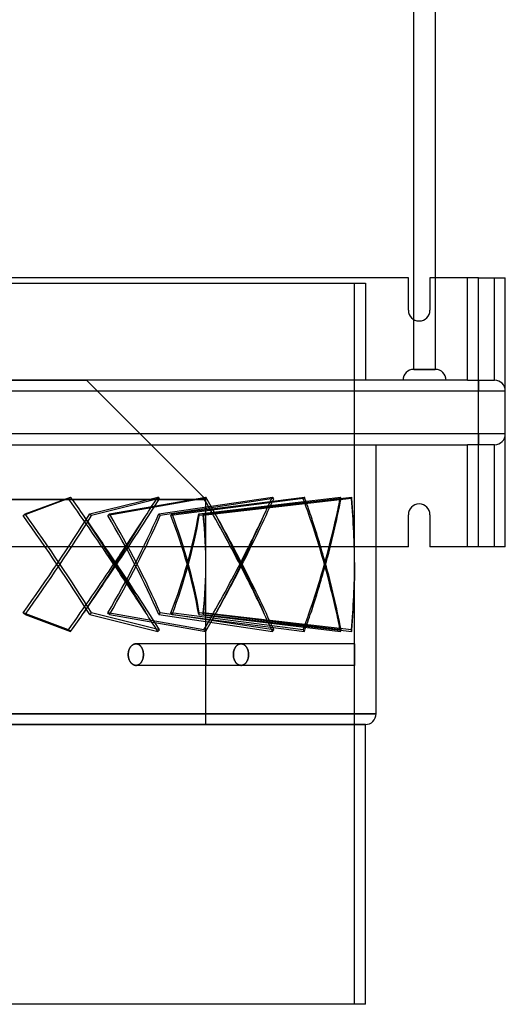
# Model space of a CAD drawing. Header units: millimetres. Extents: x -100 to 100, y -104 to 262.
# Tile 4 of 5: x 10 to 100, y -104 to 79. Entities that reach past the tile are written whole.
import ezdxf

# ---------------------------------------------------------------- set-up
doc = ezdxf.new("R2010")
doc.units = ezdxf.units.MM
doc.layers.add('MAIN-1', color=7, linetype='Continuous')
doc.layers.add('MAIN-2', color=7, linetype='Continuous')

msp = doc.modelspace()

# ---------------------------------------------------------------- linework, layer by layer
at = {"layer": 'MAIN-1'}
for p, q in [((83, 23.27), (83, 199.5)), ((87, 199.5), (87, 31)), ((82, 31), (-82, 31)), ((82, 25), (82, 31)), ((95, 31), (86, 31)), ((86, 31), (86, 25)), ((95, 31), (100, 31)), ((95, -19), (95, 31)), ((100, -19), (100, 31)), ((82, -19), (82, -13)), ((86, -13), (86, -19)), ((82, -19), (-82, -19)), ((76, -50), (76, -19)), ((95, -19), (86, -19)), ((100, -19), (95, -19)), ((76, -50), (0, -50)), ((74, -52), (0, -52)), ((74, -104), (74, -52)), ((74, -104), (-74, -104))]:
    msp.add_line(p, q, dxfattribs=at)
for centre, start, end in [((84, 25), 180, 0), ((84, -13), 0, 180), ((74, -50), 270, 0)]:
    msp.add_arc(centre, 2, start, end, dxfattribs=at)
at = {"layer": 'MAIN-2'}
for p, q in [((-74, 30), (74, 30)), ((72, -22.2), (72, 30)), ((74, 30), (74, 12)), ((82, 31), (82, 31)), ((86, 31), (86, 31)), ((87, 31), (87, 14)), ((93, 12), (93, 31)), ((98, 31), (98, 31)), ((98, 12), (98, 31)), ((100, 31), (100, 31)), ((82, 25), (82, 25)), ((86, 25), (86, 25)), ((83, 14), (83, 23.27)), ((83, 14), (85, 14)), ((85, 14), (83, 14)), ((85, 14), (87, 14)), ((87, 14), (85, 14)), ((93, 12), (-93, 12)), ((0, 12), (22.2, 12)), ((44.4, -10.2), (22.2, 12)), ((93, 12), (98, 12)), ((95, 12), (95, 10)), ((98, 12), (98, 12)), ((98, 12), (98, 12)), ((-95, 10), (95, 10)), ((95, 2), (95, 10)), ((95, 10), (100, 10)), ((100, 10), (100, 10)), ((95, 2), (-95, 2)), ((95, 2), (95, 0)), ((100, 2), (95, 2)), ((100, 2), (100, 2)), ((76, -19), (76, 0)), ((98, 0), (98, 0)), ((-93, 0), (93, 0)), ((98, 0), (93, 0)), ((93, -19), (93, 0)), ((98, 0), (98, 0)), ((98, -19), (98, 0)), ((0, -10.2), (44.4, -10.2)), ((44.4, -10.2), (0, -10.2)), ((18.87, -10.02), (10.43, -13.15)), ((10.82, -12.85), (19.26, -9.72)), ((22.8, -12.85), (35.44, -9.72)), ((35.79, -10.02), (23.14, -13.15)), ((44.02, -10.02), (26.15, -13.15)), ((26.48, -12.85), (44.34, -9.72)), ((35.64, -12.85), (56.73, -9.72)), ((56.97, -10.02), (35.88, -13.15)), ((62.47, -10.02), (37.89, -13.15)), ((38.1, -12.85), (62.67, -9.72)), ((43.06, -12.85), (69.38, -9.72)), ((69.48, -10.02), (43.16, -13.15)), ((71.42, -10.02), (43.86, -13.15)), ((43.92, -12.85), (71.47, -9.72)), ((44.4, -21.77), (44.4, -10.2)), ((22.6, -14.58), (21.75, -13.28)), ((23.46, -15.88), (22.6, -14.58)), ((31.54, -15.88), (32.35, -14.58)), ((32.35, -14.58), (33.16, -13.28)), ((47.04, -14.58), (46.36, -13.28)), ((47.72, -15.88), (47.04, -14.58)), ((53.91, -15.88), (54.51, -14.58)), ((54.51, -14.58), (55.09, -13.28)), ((64.32, -14.58), (63.91, -13.28)), ((64.72, -15.88), (64.32, -14.58)), ((68.07, -15.88), (68.36, -14.58)), ((68.36, -14.58), (68.64, -13.28)), ((71.81, -14.58), (71.73, -13.28)), ((71.87, -15.88), (71.81, -14.58)), ((82, -13), (82, -13)), ((86, -13), (86, -13)), ((24.31, -17.18), (23.46, -15.88)), ((30.73, -17.18), (31.54, -15.88)), ((48.4, -17.18), (47.72, -15.88)), ((53.31, -17.18), (53.91, -15.88)), ((65.11, -17.18), (64.72, -15.88)), ((67.77, -17.18), (68.07, -15.88)), ((71.92, -17.18), (71.87, -15.88)), ((25.15, -18.48), (24.31, -17.18)), ((29.92, -18.48), (30.73, -17.18)), ((49.06, -18.48), (48.4, -17.18)), ((52.7, -18.48), (53.31, -17.18)), ((65.49, -18.48), (65.11, -17.18)), ((67.46, -18.48), (67.77, -17.18)), ((71.95, -18.48), (71.92, -17.18)), ((25.98, -19.75), (25.15, -18.48)), ((26.78, -20.99), (25.98, -19.75)), ((28.32, -20.99), (29.11, -19.75)), ((29.11, -19.75), (29.92, -18.48)), ((49.7, -19.75), (49.06, -18.48)), ((50.32, -20.99), (49.7, -19.75)), ((51.5, -20.99), (52.1, -19.75)), ((52.1, -19.75), (52.7, -18.48)), ((65.85, -19.75), (65.49, -18.48)), ((66.19, -20.99), (65.85, -19.75)), ((66.84, -20.99), (67.15, -19.75)), ((67.15, -19.75), (67.46, -18.48)), ((71.98, -19.75), (71.95, -18.48)), ((72, -20.99), (71.98, -19.75)), ((82, -19), (82, -19)), ((86, -19), (86, -19)), ((98, -19), (98, -19)), ((100, -19), (100, -19)), ((27.55, -22.2), (26.78, -20.99)), ((27.46, -21.91), (27.48, -21.96)), ((27.48, -21.96), (27.49, -22.01)), ((27.55, -22.2), (28.32, -20.99)), ((27.63, -21.96), (27.61, -22.01)), ((27.65, -21.91), (27.63, -21.96)), ((50.91, -22.2), (50.32, -20.99)), ((50.84, -21.91), (50.85, -21.96)), ((50.85, -21.96), (50.86, -22.01)), ((50.91, -22.2), (51.5, -20.99)), ((50.97, -21.96), (50.96, -22.01)), ((50.98, -21.91), (50.97, -21.96)), ((66.52, -22.2), (66.19, -20.99)), ((66.48, -21.91), (66.49, -21.96)), ((66.49, -21.96), (66.49, -22.01)), ((66.52, -22.2), (66.84, -20.99)), ((66.55, -21.96), (66.54, -22.01)), ((66.56, -21.91), (66.55, -21.96)), ((72, -22.2), (72, -20.99)), ((72, -21.91), (72, -21.96)), ((72, -21.96), (72, -22.01)), ((26.78, -23.41), (25.98, -24.65)), ((27.55, -22.2), (26.78, -23.41)), ((27.46, -22.49), (27.48, -22.44)), ((27.48, -22.44), (27.49, -22.39)), ((27.49, -22.01), (27.51, -22.05)), ((27.49, -22.39), (27.51, -22.35)), ((27.51, -22.05), (27.52, -22.1)), ((27.51, -22.35), (27.52, -22.3)), ((27.52, -22.1), (27.54, -22.15)), ((27.52, -22.3), (27.54, -22.25)), ((27.54, -22.15), (27.55, -22.2)), ((27.54, -22.25), (27.55, -22.2)), ((27.57, -22.15), (27.55, -22.2)), ((27.55, -22.2), (28.32, -23.41)), ((27.57, -22.25), (27.55, -22.2)), ((27.58, -22.1), (27.57, -22.15)), ((27.58, -22.3), (27.57, -22.25)), ((27.6, -22.05), (27.58, -22.1)), ((27.6, -22.35), (27.58, -22.3)), ((27.61, -22.01), (27.6, -22.05)), ((27.61, -22.39), (27.6, -22.35)), ((27.63, -22.44), (27.61, -22.39)), ((27.65, -22.49), (27.63, -22.44)), ((28.32, -23.41), (29.11, -24.65)), ((44.4, -37), (44.4, -22.63)), ((50.32, -23.41), (49.7, -24.65)), ((50.91, -22.2), (50.32, -23.41)), ((50.84, -22.49), (50.85, -22.44)), ((50.85, -22.44), (50.86, -22.39)), ((50.86, -22.01), (50.88, -22.05)), ((50.86, -22.39), (50.88, -22.35)), ((50.88, -22.05), (50.89, -22.1)), ((50.88, -22.35), (50.89, -22.3)), ((50.89, -22.1), (50.9, -22.15)), ((50.89, -22.3), (50.9, -22.25)), ((50.9, -22.15), (50.91, -22.2)), ((50.9, -22.25), (50.91, -22.2)), ((50.92, -22.15), (50.91, -22.2)), ((50.91, -22.2), (51.5, -23.41)), ((50.92, -22.25), (50.91, -22.2)), ((50.94, -22.1), (50.92, -22.15)), ((50.94, -22.3), (50.92, -22.25)), ((50.95, -22.05), (50.94, -22.1)), ((50.95, -22.35), (50.94, -22.3)), ((50.96, -22.01), (50.95, -22.05)), ((50.96, -22.39), (50.95, -22.35)), ((50.97, -22.44), (50.96, -22.39)), ((50.98, -22.49), (50.97, -22.44)), ((51.5, -23.41), (52.1, -24.65)), ((66.19, -23.41), (65.85, -24.65)), ((66.52, -22.2), (66.19, -23.41)), ((66.48, -22.49), (66.49, -22.44)), ((66.49, -22.01), (66.5, -22.05)), ((66.49, -22.39), (66.5, -22.35)), ((66.49, -22.44), (66.49, -22.39)), ((66.5, -22.05), (66.51, -22.1)), ((66.5, -22.35), (66.51, -22.3)), ((66.51, -22.1), (66.51, -22.15)), ((66.51, -22.15), (66.52, -22.2)), ((66.51, -22.25), (66.52, -22.2)), ((66.51, -22.3), (66.51, -22.25)), ((66.53, -22.15), (66.52, -22.2)), ((66.52, -22.2), (66.84, -23.41)), ((66.53, -22.25), (66.52, -22.2)), ((66.54, -22.05), (66.53, -22.1)), ((66.53, -22.1), (66.53, -22.15)), ((66.53, -22.3), (66.53, -22.25)), ((66.54, -22.35), (66.53, -22.3)), ((66.54, -22.01), (66.54, -22.05)), ((66.54, -22.39), (66.54, -22.35)), ((66.55, -22.44), (66.54, -22.39)), ((66.56, -22.49), (66.55, -22.44)), ((66.84, -23.41), (67.15, -24.65)), ((72, -23.41), (71.98, -24.65)), ((72, -22.01), (72, -22.05)), ((72, -22.05), (72, -22.1)), ((72, -22.1), (72, -22.15)), ((72, -22.15), (72, -22.2)), ((72, -22.25), (72, -22.2)), ((72, -37), (72, -22.2)), ((72, -22.2), (72, -23.41)), ((72, -22.3), (72, -22.25)), ((72, -22.35), (72, -22.3)), ((72, -22.39), (72, -22.35)), ((72, -22.44), (72, -22.39)), ((72, -22.49), (72, -22.44)), ((25.98, -24.65), (25.15, -25.92)), ((29.11, -24.65), (29.92, -25.92)), ((49.7, -24.65), (49.06, -25.92)), ((52.1, -24.65), (52.7, -25.92)), ((65.85, -24.65), (65.49, -25.92)), ((67.15, -24.65), (67.46, -25.92)), ((71.98, -24.65), (71.95, -25.92)), ((24.31, -27.22), (23.46, -28.52)), ((25.15, -25.92), (24.31, -27.22)), ((29.92, -25.92), (30.73, -27.22)), ((30.73, -27.22), (31.54, -28.52)), ((48.4, -27.22), (47.72, -28.52)), ((49.06, -25.92), (48.4, -27.22)), ((52.7, -25.92), (53.31, -27.22)), ((53.31, -27.22), (53.91, -28.52)), ((65.11, -27.22), (64.72, -28.52)), ((65.49, -25.92), (65.11, -27.22)), ((67.46, -25.92), (67.77, -27.22)), ((67.77, -27.22), (68.07, -28.52)), ((71.92, -27.22), (71.87, -28.52)), ((71.95, -25.92), (71.92, -27.22)), ((23.46, -28.52), (22.6, -29.82)), ((31.54, -28.52), (32.35, -29.82)), ((47.72, -28.52), (47.04, -29.82)), ((53.91, -28.52), (54.51, -29.82)), ((64.72, -28.52), (64.32, -29.82)), ((68.07, -28.52), (68.36, -29.82)), ((71.87, -28.52), (71.81, -29.82)), ((22.6, -29.82), (21.75, -31.12)), ((32.35, -29.82), (33.16, -31.12)), ((47.04, -29.82), (46.36, -31.12)), ((54.51, -29.82), (55.09, -31.12)), ((64.32, -29.82), (63.91, -31.12)), ((68.36, -29.82), (68.64, -31.12)), ((71.81, -29.82), (71.73, -31.12)), ((18.87, -34.38), (10.43, -31.25)), ((10.82, -31.55), (19.26, -34.68)), ((22.8, -31.55), (35.44, -34.68)), ((35.79, -34.38), (23.14, -31.25)), ((44.02, -34.38), (26.15, -31.25)), ((26.48, -31.55), (44.34, -34.68)), ((35.64, -31.55), (56.73, -34.68)), ((56.97, -34.38), (35.88, -31.25)), ((62.47, -34.38), (37.89, -31.25)), ((38.1, -31.55), (62.67, -34.68)), ((43.06, -31.55), (69.38, -34.68)), ((69.48, -34.38), (43.16, -31.25)), ((71.42, -34.38), (43.86, -31.25)), ((43.92, -31.55), (71.47, -34.68)), ((30.03, -38.35), (30.01, -38.44)), ((30.01, -38.44), (30.03, -38.35)), ((30.06, -38.26), (30.03, -38.35)), ((30.03, -38.35), (30.06, -38.26)), ((30.08, -38.17), (30.06, -38.26)), ((30.06, -38.26), (30.08, -38.17)), ((30.11, -38.08), (30.08, -38.17)), ((30.08, -38.17), (30.11, -38.08)), ((30.15, -38), (30.11, -38.08)), ((30.11, -38.08), (30.15, -38)), ((30.19, -37.91), (30.15, -38)), ((30.15, -38), (30.19, -37.91)), ((30.22, -37.84), (30.19, -37.91)), ((30.19, -37.91), (30.22, -37.84)), ((30.27, -37.76), (30.22, -37.84)), ((30.22, -37.84), (30.27, -37.76)), ((30.31, -37.69), (30.27, -37.76)), ((30.27, -37.76), (30.31, -37.69)), ((30.36, -37.62), (30.31, -37.69)), ((30.31, -37.69), (30.36, -37.62)), ((30.4, -37.55), (30.36, -37.62)), ((30.36, -37.62), (30.4, -37.55)), ((30.45, -37.49), (30.4, -37.55)), ((30.4, -37.55), (30.45, -37.49)), ((30.51, -37.43), (30.45, -37.49)), ((30.45, -37.49), (30.51, -37.43)), ((30.56, -37.37), (30.51, -37.43)), ((30.51, -37.43), (30.56, -37.37)), ((30.62, -37.32), (30.56, -37.37)), ((30.56, -37.37), (30.62, -37.32)), ((30.68, -37.27), (30.62, -37.32)), ((30.62, -37.32), (30.68, -37.27)), ((30.74, -37.22), (30.68, -37.27)), ((30.68, -37.27), (30.74, -37.22)), ((30.8, -37.18), (30.74, -37.22)), ((30.74, -37.22), (30.8, -37.18)), ((30.87, -37.14), (30.8, -37.18)), ((30.8, -37.18), (30.87, -37.14)), ((30.93, -37.11), (30.87, -37.14)), ((30.87, -37.14), (30.93, -37.11)), ((31, -37.08), (30.93, -37.11)), ((30.93, -37.11), (31, -37.08)), ((31.06, -37.06), (31, -37.08)), ((31, -37.08), (31.06, -37.06)), ((31.13, -37.04), (31.06, -37.06)), ((31.06, -37.06), (31.13, -37.04)), ((31.2, -37.02), (31.13, -37.04)), ((31.13, -37.04), (31.2, -37.02)), ((31.26, -37.01), (31.2, -37.02)), ((31.2, -37.02), (31.26, -37.01)), ((31.33, -37), (31.26, -37.01)), ((31.26, -37.01), (31.33, -37)), ((31.4, -37), (31.33, -37)), ((31.33, -37), (31.4, -37)), ((31.46, -37), (31.4, -37)), ((31.4, -37), (31.46, -37)), ((50.91, -37), (31.4, -37)), ((50.91, -37), (31.4, -37)), ((31.53, -37.01), (31.46, -37)), ((31.46, -37), (31.53, -37.01)), ((31.59, -37.02), (31.53, -37.01)), ((31.53, -37.01), (31.59, -37.02)), ((31.66, -37.04), (31.59, -37.02)), ((31.59, -37.02), (31.66, -37.04)), ((31.72, -37.06), (31.66, -37.04)), ((31.66, -37.04), (31.72, -37.06)), ((31.79, -37.08), (31.72, -37.06)), ((31.72, -37.06), (31.79, -37.08)), ((31.85, -37.11), (31.79, -37.08)), ((31.79, -37.08), (31.85, -37.11)), ((31.92, -37.14), (31.85, -37.11)), ((31.85, -37.11), (31.92, -37.14)), ((31.98, -37.18), (31.92, -37.14)), ((31.92, -37.14), (31.98, -37.18)), ((32.04, -37.22), (31.98, -37.18)), ((31.98, -37.18), (32.04, -37.22)), ((32.1, -37.27), (32.04, -37.22)), ((32.04, -37.22), (32.1, -37.27)), ((32.15, -37.32), (32.1, -37.27)), ((32.1, -37.27), (32.15, -37.32)), ((32.21, -37.37), (32.15, -37.32)), ((32.15, -37.32), (32.21, -37.37)), ((32.26, -37.43), (32.21, -37.37)), ((32.21, -37.37), (32.26, -37.43)), ((32.31, -37.49), (32.26, -37.43)), ((32.26, -37.43), (32.31, -37.49)), ((32.36, -37.55), (32.31, -37.49)), ((32.31, -37.49), (32.36, -37.55)), ((32.4, -37.62), (32.36, -37.55)), ((32.36, -37.55), (32.4, -37.62)), ((32.44, -37.69), (32.4, -37.62)), ((32.4, -37.62), (32.44, -37.69)), ((32.49, -37.76), (32.44, -37.69)), ((32.44, -37.69), (32.49, -37.76)), ((32.52, -37.84), (32.49, -37.76)), ((32.49, -37.76), (32.52, -37.84)), ((32.56, -37.91), (32.52, -37.84)), ((32.52, -37.84), (32.56, -37.91)), ((32.59, -38), (32.56, -37.91)), ((32.56, -37.91), (32.59, -38)), ((32.63, -38.08), (32.59, -38)), ((32.59, -38), (32.63, -38.08)), ((32.66, -38.17), (32.63, -38.08)), ((32.63, -38.08), (32.66, -38.17)), ((32.68, -38.26), (32.66, -38.17)), ((32.66, -38.17), (32.68, -38.26)), ((32.7, -38.35), (32.68, -38.26)), ((32.68, -38.26), (32.7, -38.35)), ((32.72, -38.44), (32.7, -38.35)), ((32.7, -38.35), (32.72, -38.44)), ((44.36, -38.13), (44.37, -38.05)), ((44.37, -38.05), (44.36, -38.13)), ((44.36, -38.21), (44.36, -38.13)), ((44.36, -38.13), (44.36, -38.21)), ((44.36, -38.3), (44.36, -38.21)), ((44.36, -38.21), (44.36, -38.3)), ((44.36, -38.38), (44.36, -38.3)), ((44.36, -38.3), (44.36, -38.38)), ((44.36, -38.47), (44.36, -38.38)), ((44.36, -38.38), (44.36, -38.47)), ((44.37, -37.68), (44.38, -37.62)), ((44.38, -37.62), (44.37, -37.68)), ((44.37, -37.75), (44.37, -37.68)), ((44.37, -37.68), (44.37, -37.75)), ((44.37, -37.82), (44.37, -37.75)), ((44.37, -37.75), (44.37, -37.82)), ((44.37, -37.89), (44.37, -37.82)), ((44.37, -37.82), (44.37, -37.89)), ((44.37, -37.97), (44.37, -37.89)), ((44.37, -37.89), (44.37, -37.97)), ((44.37, -38.05), (44.37, -37.97)), ((44.37, -37.97), (44.37, -38.05)), ((44.38, -37.39), (44.39, -37.33)), ((44.39, -37.33), (44.38, -37.39)), ((44.38, -37.44), (44.38, -37.39)), ((44.38, -37.39), (44.38, -37.44)), ((44.38, -37.5), (44.38, -37.44)), ((44.38, -37.44), (44.38, -37.5)), ((44.38, -37.56), (44.38, -37.5)), ((44.38, -37.5), (44.38, -37.56)), ((44.38, -37.62), (44.38, -37.56)), ((44.38, -37.56), (44.38, -37.62)), ((44.39, -37.13), (44.4, -37.1)), ((44.4, -37.1), (44.39, -37.13)), ((44.39, -37.16), (44.39, -37.13)), ((44.39, -37.13), (44.39, -37.16)), ((44.39, -37.2), (44.39, -37.16)), ((44.39, -37.16), (44.39, -37.2)), ((44.39, -37.24), (44.39, -37.2)), ((44.39, -37.2), (44.39, -37.24)), ((44.39, -37.29), (44.39, -37.24)), ((44.39, -37.24), (44.39, -37.29)), ((44.39, -37.33), (44.39, -37.29)), ((44.39, -37.29), (44.39, -37.33)), ((44.4, -37.01), (44.4, -37)), ((44.4, -37), (44.4, -37)), ((44.4, -37), (44.4, -37)), ((44.4, -37), (44.4, -37.01)), ((44.4, -37.02), (44.4, -37.01)), ((44.4, -37.01), (44.4, -37.02)), ((44.4, -37.03), (44.4, -37.02)), ((44.4, -37.02), (44.4, -37.03)), ((44.4, -37.05), (44.4, -37.03)), ((44.4, -37.03), (44.4, -37.05)), ((44.4, -37.07), (44.4, -37.05)), ((44.4, -37.05), (44.4, -37.07)), ((44.4, -37.1), (44.4, -37.07)), ((44.4, -37.07), (44.4, -37.1)), ((49.56, -38.35), (49.54, -38.44)), ((49.54, -38.44), (49.56, -38.35)), ((49.58, -38.26), (49.56, -38.35)), ((49.56, -38.35), (49.58, -38.26)), ((49.61, -38.17), (49.58, -38.26)), ((49.58, -38.26), (49.61, -38.17)), ((49.64, -38.08), (49.61, -38.17)), ((49.61, -38.17), (49.64, -38.08)), ((49.67, -38), (49.64, -38.08)), ((49.64, -38.08), (49.67, -38)), ((49.71, -37.91), (49.67, -38)), ((49.67, -38), (49.71, -37.91)), ((49.75, -37.84), (49.71, -37.91)), ((49.71, -37.91), (49.75, -37.84)), ((49.79, -37.76), (49.75, -37.84)), ((49.75, -37.84), (49.79, -37.76)), ((49.83, -37.69), (49.79, -37.76)), ((49.79, -37.76), (49.83, -37.69)), ((49.88, -37.62), (49.83, -37.69)), ((49.83, -37.69), (49.88, -37.62)), ((49.93, -37.55), (49.88, -37.62)), ((49.88, -37.62), (49.93, -37.55)), ((49.97, -37.49), (49.93, -37.55)), ((49.93, -37.55), (49.97, -37.49)), ((50.03, -37.43), (49.97, -37.49)), ((49.97, -37.49), (50.03, -37.43)), ((50.08, -37.37), (50.03, -37.43)), ((50.03, -37.43), (50.08, -37.37)), ((50.14, -37.32), (50.08, -37.37)), ((50.08, -37.37), (50.14, -37.32)), ((50.2, -37.27), (50.14, -37.32)), ((50.14, -37.32), (50.2, -37.27)), ((50.26, -37.22), (50.2, -37.27)), ((50.2, -37.27), (50.26, -37.22)), ((50.32, -37.18), (50.26, -37.22)), ((50.26, -37.22), (50.32, -37.18)), ((50.38, -37.14), (50.32, -37.18)), ((50.32, -37.18), (50.38, -37.14)), ((50.45, -37.11), (50.38, -37.14)), ((50.38, -37.14), (50.45, -37.11)), ((50.51, -37.08), (50.45, -37.11)), ((50.45, -37.11), (50.51, -37.08)), ((50.58, -37.06), (50.51, -37.08)), ((50.51, -37.08), (50.58, -37.06)), ((50.65, -37.04), (50.58, -37.06)), ((50.58, -37.06), (50.65, -37.04)), ((50.71, -37.02), (50.65, -37.04)), ((50.65, -37.04), (50.71, -37.02)), ((50.78, -37.01), (50.71, -37.02)), ((50.71, -37.02), (50.78, -37.01)), ((50.85, -37), (50.78, -37.01)), ((50.78, -37.01), (50.85, -37)), ((50.91, -37), (50.85, -37)), ((50.85, -37), (50.91, -37)), ((50.98, -37), (50.91, -37)), ((50.91, -37), (50.98, -37)), ((72, -37), (50.91, -37)), ((51.04, -37.01), (50.98, -37)), ((50.98, -37), (51.04, -37.01)), ((51.11, -37.02), (51.04, -37.01)), ((51.04, -37.01), (51.11, -37.02)), ((51.17, -37.04), (51.11, -37.02)), ((51.11, -37.02), (51.17, -37.04)), ((51.24, -37.06), (51.17, -37.04)), ((51.17, -37.04), (51.24, -37.06)), ((51.31, -37.08), (51.24, -37.06)), ((51.24, -37.06), (51.31, -37.08)), ((51.37, -37.11), (51.31, -37.08)), ((51.31, -37.08), (51.37, -37.11)), ((51.43, -37.14), (51.37, -37.11)), ((51.37, -37.11), (51.43, -37.14)), ((51.5, -37.18), (51.43, -37.14)), ((51.43, -37.14), (51.5, -37.18)), ((51.56, -37.22), (51.5, -37.18)), ((51.5, -37.18), (51.56, -37.22)), ((51.62, -37.27), (51.56, -37.22)), ((51.56, -37.22), (51.62, -37.27)), ((51.67, -37.32), (51.62, -37.27)), ((51.62, -37.27), (51.67, -37.32)), ((51.73, -37.37), (51.67, -37.32)), ((51.67, -37.32), (51.73, -37.37)), ((51.78, -37.43), (51.73, -37.37)), ((51.73, -37.37), (51.78, -37.43)), ((51.83, -37.49), (51.78, -37.43)), ((51.78, -37.43), (51.83, -37.49)), ((51.88, -37.55), (51.83, -37.49)), ((51.83, -37.49), (51.88, -37.55)), ((51.92, -37.62), (51.88, -37.55)), ((51.88, -37.55), (51.92, -37.62)), ((51.97, -37.69), (51.92, -37.62)), ((51.92, -37.62), (51.97, -37.69)), ((52.01, -37.76), (51.97, -37.69)), ((51.97, -37.69), (52.01, -37.76)), ((52.05, -37.84), (52.01, -37.76)), ((52.01, -37.76), (52.05, -37.84)), ((52.09, -37.91), (52.05, -37.84)), ((52.05, -37.84), (52.09, -37.91)), ((52.12, -38), (52.09, -37.91)), ((52.09, -37.91), (52.12, -38)), ((52.15, -38.08), (52.12, -38)), ((52.12, -38), (52.15, -38.08)), ((52.18, -38.17), (52.15, -38.08)), ((52.15, -38.08), (52.18, -38.17)), ((52.21, -38.26), (52.18, -38.17)), ((52.18, -38.17), (52.21, -38.26)), ((52.23, -38.35), (52.21, -38.26)), ((52.21, -38.26), (52.23, -38.35)), ((52.25, -38.44), (52.23, -38.35)), ((52.23, -38.35), (52.25, -38.44)), ((71.98, -38.3), (71.97, -38.38)), ((71.97, -38.38), (71.98, -38.3)), ((71.97, -38.38), (71.97, -38.47)), ((71.97, -38.47), (71.97, -38.38)), ((71.99, -37.62), (71.98, -37.68)), ((71.98, -37.68), (71.99, -37.62)), ((71.98, -37.68), (71.98, -37.75)), ((71.98, -37.75), (71.98, -37.68)), ((71.98, -37.75), (71.98, -37.82)), ((71.98, -37.82), (71.98, -37.75)), ((71.98, -37.82), (71.98, -37.89)), ((71.98, -37.89), (71.98, -37.82)), ((71.98, -37.89), (71.98, -37.97)), ((71.98, -37.97), (71.98, -37.89)), ((71.98, -37.97), (71.98, -38.05)), ((71.98, -38.05), (71.98, -37.97)), ((71.98, -38.05), (71.98, -38.13)), ((71.98, -38.13), (71.98, -38.05)), ((71.98, -38.13), (71.98, -38.21)), ((71.98, -38.21), (71.98, -38.13)), ((71.98, -38.21), (71.98, -38.3)), ((71.98, -38.3), (71.98, -38.21)), ((72, -37.16), (71.99, -37.2)), ((71.99, -37.2), (72, -37.16)), ((71.99, -37.2), (71.99, -37.24)), ((71.99, -37.24), (71.99, -37.2)), ((71.99, -37.24), (71.99, -37.29)), ((71.99, -37.29), (71.99, -37.24)), ((71.99, -37.29), (71.99, -37.33)), ((71.99, -37.33), (71.99, -37.29)), ((71.99, -37.33), (71.99, -37.39)), ((71.99, -37.39), (71.99, -37.33)), ((71.99, -37.39), (71.99, -37.44)), ((71.99, -37.44), (71.99, -37.39)), ((71.99, -37.44), (71.99, -37.5)), ((71.99, -37.5), (71.99, -37.44)), ((71.99, -37.5), (71.99, -37.56)), ((71.99, -37.56), (71.99, -37.5)), ((71.99, -37.56), (71.99, -37.62)), ((71.99, -37.62), (71.99, -37.56)), ((72, -37), (72, -37)), ((72, -37), (72, -37.01)), ((72, -37.01), (72, -37)), ((72, -37), (72, -37)), ((72, -37.01), (72, -37.02)), ((72, -37.02), (72, -37.01)), ((72, -37.02), (72, -37.03)), ((72, -37.03), (72, -37.02)), ((72, -37.03), (72, -37.05)), ((72, -37.05), (72, -37.03)), ((72, -37.05), (72, -37.07)), ((72, -37.07), (72, -37.05)), ((72, -37.07), (72, -37.1)), ((72, -37.1), (72, -37.07)), ((72, -37.1), (72, -37.13)), ((72, -37.13), (72, -37.1)), ((72, -37.13), (72, -37.16)), ((72, -37.16), (72, -37.13)), ((29.96, -38.81), (29.95, -38.91)), ((29.95, -38.91), (29.96, -38.81)), ((29.95, -38.91), (29.95, -39)), ((29.95, -39), (29.95, -38.91)), ((29.95, -39), (29.95, -39.09)), ((29.95, -39.09), (29.95, -39)), ((29.95, -39.09), (29.96, -39.19)), ((29.96, -39.19), (29.95, -39.09)), ((29.98, -38.63), (29.96, -38.72)), ((29.96, -38.72), (29.98, -38.63)), ((29.96, -38.72), (29.96, -38.81)), ((29.96, -38.81), (29.96, -38.72)), ((29.96, -39.19), (29.96, -39.28)), ((29.96, -39.29), (29.96, -39.19)), ((29.96, -39.28), (29.98, -39.37)), ((29.98, -39.38), (29.96, -39.29)), ((29.99, -38.53), (29.98, -38.63)), ((29.98, -38.63), (29.99, -38.53)), ((29.98, -39.37), (29.99, -39.47)), ((29.99, -39.48), (29.98, -39.38)), ((30.01, -38.44), (29.99, -38.53)), ((29.99, -38.53), (30.01, -38.44)), ((29.99, -39.47), (30.01, -39.56)), ((30.01, -39.58), (29.99, -39.48)), ((30.01, -39.56), (30.03, -39.65)), ((30.04, -39.67), (30.01, -39.58)), ((30.03, -39.65), (30.06, -39.74)), ((30.06, -39.77), (30.04, -39.67)), ((30.06, -39.74), (30.08, -39.83)), ((30.09, -39.86), (30.06, -39.77)), ((30.08, -39.83), (30.11, -39.92)), ((30.12, -39.95), (30.09, -39.86)), ((30.11, -39.92), (30.15, -40)), ((30.16, -40.03), (30.12, -39.95)), ((30.15, -40), (30.19, -40.09)), ((30.2, -40.12), (30.16, -40.03)), ((30.19, -40.09), (30.22, -40.16)), ((30.24, -40.2), (30.2, -40.12)), ((30.22, -40.16), (30.27, -40.24)), ((30.29, -40.27), (30.24, -40.2)), ((30.27, -40.24), (30.31, -40.31)), ((32.49, -40.24), (32.44, -40.31)), ((32.47, -40.27), (32.51, -40.2)), ((32.52, -40.16), (32.49, -40.24)), ((32.51, -40.2), (32.55, -40.12)), ((32.56, -40.09), (32.52, -40.16)), ((32.55, -40.12), (32.58, -40.03)), ((32.59, -40), (32.56, -40.09)), ((32.58, -40.03), (32.62, -39.95)), ((32.63, -39.92), (32.59, -40)), ((32.62, -39.95), (32.65, -39.86)), ((32.66, -39.83), (32.63, -39.92)), ((32.65, -39.86), (32.67, -39.77)), ((32.68, -39.74), (32.66, -39.83)), ((32.67, -39.77), (32.7, -39.67)), ((32.7, -39.65), (32.68, -39.74)), ((32.72, -39.56), (32.7, -39.65)), ((32.7, -39.67), (32.72, -39.58)), ((32.74, -38.53), (32.72, -38.44)), ((32.72, -38.44), (32.74, -38.53)), ((32.74, -39.47), (32.72, -39.56)), ((32.72, -39.58), (32.74, -39.48)), ((32.75, -38.63), (32.74, -38.53)), ((32.74, -38.53), (32.75, -38.63)), ((32.75, -39.37), (32.74, -39.47)), ((32.74, -39.48), (32.75, -39.38)), ((32.76, -38.72), (32.75, -38.63)), ((32.75, -38.63), (32.76, -38.72)), ((32.76, -39.28), (32.75, -39.37)), ((32.75, -39.38), (32.76, -39.29)), ((32.77, -38.81), (32.76, -38.72)), ((32.76, -38.72), (32.77, -38.81)), ((32.76, -39.29), (32.77, -39.19)), ((32.77, -39.19), (32.76, -39.28)), ((32.78, -38.91), (32.77, -38.81)), ((32.77, -38.81), (32.78, -38.91)), ((32.77, -39.19), (32.78, -39.09)), ((32.78, -39.09), (32.77, -39.19)), ((32.78, -39), (32.78, -38.91)), ((32.78, -38.91), (32.78, -39)), ((32.78, -39.09), (32.78, -39)), ((32.78, -39), (32.78, -39.09)), ((44.35, -39), (44.35, -38.91)), ((44.35, -38.91), (44.35, -39)), ((44.35, -39), (44.35, -39.09)), ((44.35, -39.09), (44.35, -39)), ((44.36, -38.56), (44.36, -38.47)), ((44.36, -38.47), (44.36, -38.56)), ((44.36, -38.65), (44.36, -38.56)), ((44.36, -38.56), (44.36, -38.65)), ((44.36, -38.74), (44.36, -38.65)), ((44.36, -38.65), (44.36, -38.74)), ((44.36, -38.83), (44.36, -38.74)), ((44.36, -38.74), (44.36, -38.83)), ((44.35, -38.91), (44.36, -38.83)), ((44.36, -38.83), (44.35, -38.91)), ((44.35, -39.09), (44.36, -39.17)), ((44.36, -39.18), (44.35, -39.09)), ((44.36, -39.17), (44.36, -39.26)), ((44.36, -39.27), (44.36, -39.18)), ((44.36, -39.26), (44.36, -39.35)), ((44.36, -39.36), (44.36, -39.27)), ((44.36, -39.35), (44.36, -39.44)), ((44.36, -39.45), (44.36, -39.36)), ((44.36, -39.44), (44.36, -39.53)), ((44.36, -39.54), (44.36, -39.45)), ((44.36, -39.53), (44.36, -39.62)), ((44.36, -39.63), (44.36, -39.54)), ((44.36, -39.62), (44.36, -39.7)), ((44.36, -39.72), (44.36, -39.63)), ((44.36, -39.7), (44.36, -39.79)), ((44.36, -39.81), (44.36, -39.72)), ((44.36, -39.79), (44.36, -39.87)), ((44.36, -39.89), (44.36, -39.81)), ((44.36, -39.87), (44.37, -39.95)), ((44.37, -39.98), (44.36, -39.89)), ((44.37, -39.95), (44.37, -40.03)), ((44.37, -40.06), (44.37, -39.98)), ((44.37, -40.03), (44.37, -40.11)), ((44.37, -40.14), (44.37, -40.06)), ((44.37, -40.11), (44.37, -40.18)), ((44.37, -40.21), (44.37, -40.14)), ((44.37, -40.18), (44.37, -40.25)), ((44.37, -40.28), (44.37, -40.21)), ((44.37, -40.25), (44.37, -40.32)), ((49.49, -38.72), (49.48, -38.81)), ((49.48, -38.81), (49.49, -38.72)), ((49.48, -38.81), (49.48, -38.91)), ((49.48, -38.91), (49.48, -38.81)), ((49.48, -38.91), (49.48, -39)), ((49.48, -39), (49.48, -38.91)), ((49.48, -39), (49.48, -39.09)), ((49.48, -39.09), (49.48, -39)), ((49.48, -39.09), (49.48, -39.19)), ((49.48, -39.19), (49.48, -39.09)), ((49.48, -39.19), (49.49, -39.28)), ((49.49, -39.28), (49.48, -39.19)), ((49.5, -38.63), (49.49, -38.72)), ((49.49, -38.72), (49.5, -38.63)), ((49.49, -39.28), (49.5, -39.37)), ((49.5, -39.37), (49.49, -39.28)), ((49.52, -38.53), (49.5, -38.63)), ((49.5, -38.63), (49.52, -38.53)), ((49.5, -39.37), (49.52, -39.47)), ((49.52, -39.47), (49.5, -39.37)), ((49.54, -38.44), (49.52, -38.53)), ((49.52, -38.53), (49.54, -38.44)), ((49.52, -39.47), (49.54, -39.56)), ((49.54, -39.56), (49.52, -39.47)), ((49.54, -39.56), (49.56, -39.65)), ((49.56, -39.65), (49.54, -39.56)), ((49.56, -39.65), (49.58, -39.74)), ((49.58, -39.74), (49.56, -39.65)), ((49.58, -39.74), (49.61, -39.83)), ((49.61, -39.83), (49.58, -39.74)), ((49.61, -39.83), (49.64, -39.92)), ((49.64, -39.92), (49.61, -39.83)), ((49.64, -39.92), (49.67, -40)), ((49.67, -40), (49.64, -39.92)), ((49.67, -40), (49.71, -40.09)), ((49.71, -40.09), (49.67, -40)), ((49.71, -40.09), (49.75, -40.16)), ((49.75, -40.16), (49.71, -40.09)), ((49.75, -40.16), (49.79, -40.24)), ((49.79, -40.24), (49.75, -40.16)), ((49.79, -40.24), (49.83, -40.31)), ((49.83, -40.31), (49.79, -40.24)), ((51.97, -40.31), (52.01, -40.24)), ((52.01, -40.24), (51.97, -40.31)), ((52.01, -40.24), (52.05, -40.16)), ((52.05, -40.16), (52.01, -40.24)), ((52.05, -40.16), (52.09, -40.09)), ((52.09, -40.09), (52.05, -40.16)), ((52.09, -40.09), (52.12, -40)), ((52.12, -40), (52.09, -40.09)), ((52.12, -40), (52.15, -39.92)), ((52.15, -39.92), (52.12, -40)), ((52.15, -39.92), (52.18, -39.83)), ((52.18, -39.83), (52.15, -39.92)), ((52.18, -39.83), (52.21, -39.74)), ((52.21, -39.74), (52.18, -39.83)), ((52.21, -39.74), (52.23, -39.65)), ((52.23, -39.65), (52.21, -39.74)), ((52.23, -39.65), (52.25, -39.56)), ((52.25, -39.56), (52.23, -39.65)), ((52.27, -38.53), (52.25, -38.44)), ((52.25, -38.44), (52.27, -38.53)), ((52.25, -39.56), (52.27, -39.47)), ((52.27, -39.47), (52.25, -39.56)), ((52.28, -38.63), (52.27, -38.53)), ((52.27, -38.53), (52.28, -38.63)), ((52.27, -39.47), (52.28, -39.37)), ((52.28, -39.37), (52.27, -39.47)), ((52.29, -38.72), (52.28, -38.63)), ((52.28, -38.63), (52.29, -38.72)), ((52.28, -39.37), (52.29, -39.28)), ((52.29, -39.28), (52.28, -39.37)), ((52.3, -38.81), (52.29, -38.72)), ((52.29, -38.72), (52.3, -38.81)), ((52.29, -39.28), (52.3, -39.19)), ((52.3, -39.19), (52.29, -39.28)), ((52.3, -38.91), (52.3, -38.81)), ((52.3, -38.81), (52.3, -38.91)), ((52.31, -39), (52.3, -38.91)), ((52.3, -38.91), (52.31, -39)), ((52.3, -39.09), (52.31, -39)), ((52.31, -39), (52.3, -39.09)), ((52.3, -39.19), (52.3, -39.09)), ((52.3, -39.09), (52.3, -39.19)), ((71.97, -38.47), (71.97, -38.56)), ((71.97, -38.56), (71.97, -38.47)), ((71.97, -38.56), (71.97, -38.65)), ((71.97, -38.65), (71.97, -38.56)), ((71.97, -38.65), (71.97, -38.74)), ((71.97, -38.74), (71.97, -38.65)), ((71.97, -38.74), (71.97, -38.83)), ((71.97, -38.83), (71.97, -38.74)), ((71.97, -38.83), (71.97, -38.91)), ((71.97, -38.91), (71.97, -38.83)), ((71.97, -38.91), (71.97, -39)), ((71.97, -39), (71.97, -38.91)), ((71.97, -39), (71.97, -39.09)), ((71.97, -39.09), (71.97, -39)), ((71.97, -39.09), (71.97, -39.18)), ((71.97, -39.17), (71.97, -39.09)), ((71.97, -39.26), (71.97, -39.17)), ((71.97, -39.18), (71.97, -39.27)), ((71.97, -39.35), (71.97, -39.26)), ((71.97, -39.27), (71.97, -39.36)), ((71.97, -39.44), (71.97, -39.35)), ((71.97, -39.36), (71.97, -39.45)), ((71.97, -39.53), (71.97, -39.44)), ((71.97, -39.45), (71.97, -39.54)), ((71.97, -39.62), (71.97, -39.53)), ((71.97, -39.54), (71.98, -39.63)), ((71.98, -39.7), (71.97, -39.62)), ((71.98, -39.63), (71.98, -39.72)), ((71.98, -39.79), (71.98, -39.7)), ((71.98, -39.72), (71.98, -39.81)), ((71.98, -39.87), (71.98, -39.79)), ((71.98, -39.81), (71.98, -39.89)), ((71.98, -39.95), (71.98, -39.87)), ((71.98, -39.89), (71.98, -39.98)), ((71.98, -40.03), (71.98, -39.95)), ((71.98, -39.98), (71.98, -40.06)), ((71.98, -40.11), (71.98, -40.03)), ((71.98, -40.06), (71.98, -40.14)), ((71.98, -40.18), (71.98, -40.11)), ((71.98, -40.14), (71.98, -40.21)), ((71.98, -40.25), (71.98, -40.18)), ((71.98, -40.21), (71.98, -40.28)), ((71.98, -40.32), (71.98, -40.25)), ((30.33, -40.35), (30.29, -40.27)), ((30.31, -40.31), (30.36, -40.38)), ((30.38, -40.41), (30.33, -40.35)), ((30.36, -40.38), (30.4, -40.45)), ((30.43, -40.48), (30.38, -40.41)), ((30.4, -40.45), (30.45, -40.51)), ((30.48, -40.54), (30.43, -40.48)), ((30.45, -40.51), (30.51, -40.57)), ((30.54, -40.6), (30.48, -40.54)), ((30.51, -40.57), (30.56, -40.63)), ((30.6, -40.66), (30.54, -40.6)), ((30.56, -40.63), (30.62, -40.68)), ((30.66, -40.71), (30.6, -40.66)), ((30.62, -40.68), (30.68, -40.73)), ((30.72, -40.76), (30.66, -40.71)), ((30.68, -40.73), (30.74, -40.78)), ((30.78, -40.81), (30.72, -40.76)), ((30.74, -40.78), (30.8, -40.82)), ((30.85, -40.85), (30.78, -40.81)), ((30.8, -40.82), (30.87, -40.86)), ((30.92, -40.88), (30.85, -40.85)), ((30.87, -40.86), (30.93, -40.89)), ((30.98, -40.91), (30.92, -40.88)), ((30.93, -40.89), (31, -40.92)), ((31.05, -40.94), (30.98, -40.91)), ((31, -40.92), (31.06, -40.94)), ((31.12, -40.96), (31.05, -40.94)), ((31.06, -40.94), (31.13, -40.96)), ((31.19, -40.98), (31.12, -40.96)), ((31.13, -40.96), (31.2, -40.98)), ((31.26, -40.99), (31.19, -40.98)), ((31.2, -40.98), (31.26, -40.99)), ((31.26, -40.99), (31.33, -41)), ((31.33, -41), (31.26, -40.99)), ((31.33, -41), (31.4, -41)), ((31.4, -41), (31.33, -41)), ((31.4, -41), (31.46, -41)), ((31.46, -41), (31.4, -41)), ((50.91, -41), (31.4, -41)), ((50.91, -41), (31.4, -41)), ((31.46, -41), (31.53, -40.99)), ((31.53, -40.99), (31.46, -41)), ((31.53, -40.99), (31.6, -40.98)), ((31.59, -40.98), (31.53, -40.99)), ((31.66, -40.96), (31.59, -40.98)), ((31.6, -40.98), (31.67, -40.96)), ((31.72, -40.94), (31.66, -40.96)), ((31.67, -40.96), (31.73, -40.94)), ((31.79, -40.92), (31.72, -40.94)), ((31.73, -40.94), (31.8, -40.91)), ((31.85, -40.89), (31.79, -40.92)), ((31.8, -40.91), (31.87, -40.88)), ((31.92, -40.86), (31.85, -40.89)), ((31.87, -40.88), (31.93, -40.85)), ((31.98, -40.82), (31.92, -40.86)), ((31.93, -40.85), (32, -40.81)), ((32.04, -40.78), (31.98, -40.82)), ((32, -40.81), (32.06, -40.76)), ((32.1, -40.73), (32.04, -40.78)), ((32.06, -40.76), (32.12, -40.71)), ((32.15, -40.68), (32.1, -40.73)), ((32.12, -40.71), (32.17, -40.66)), ((32.21, -40.63), (32.15, -40.68)), ((32.17, -40.66), (32.23, -40.6)), ((32.26, -40.57), (32.21, -40.63)), ((32.23, -40.6), (32.28, -40.54)), ((32.31, -40.51), (32.26, -40.57)), ((32.28, -40.54), (32.33, -40.48)), ((32.36, -40.45), (32.31, -40.51)), ((32.33, -40.48), (32.38, -40.41)), ((32.4, -40.38), (32.36, -40.45)), ((32.38, -40.41), (32.42, -40.35)), ((32.44, -40.31), (32.4, -40.38)), ((32.42, -40.35), (32.47, -40.27)), ((44.38, -40.35), (44.37, -40.28)), ((44.37, -40.32), (44.38, -40.38)), ((44.38, -40.41), (44.38, -40.35)), ((44.38, -40.38), (44.38, -40.44)), ((44.38, -40.48), (44.38, -40.41)), ((44.38, -40.44), (44.38, -40.5)), ((44.38, -40.54), (44.38, -40.48)), ((44.38, -40.5), (44.38, -40.56)), ((44.38, -40.59), (44.38, -40.54)), ((44.38, -40.56), (44.38, -40.61)), ((44.39, -40.65), (44.38, -40.59)), ((44.38, -40.61), (44.39, -40.67)), ((44.39, -40.7), (44.39, -40.65)), ((44.39, -40.67), (44.39, -40.71)), ((44.39, -40.75), (44.39, -40.7)), ((44.39, -40.71), (44.39, -40.76)), ((44.39, -40.79), (44.39, -40.75)), ((44.39, -40.76), (44.39, -40.8)), ((44.39, -40.83), (44.39, -40.79)), ((44.39, -40.8), (44.39, -40.84)), ((44.39, -40.87), (44.39, -40.83)), ((44.39, -40.84), (44.39, -40.87)), ((44.39, -40.87), (44.4, -40.9)), ((44.4, -40.9), (44.39, -40.87)), ((44.4, -40.9), (44.4, -40.93)), ((44.4, -40.92), (44.4, -40.9)), ((44.4, -40.95), (44.4, -40.92)), ((44.4, -40.93), (44.4, -40.95)), ((44.4, -40.95), (44.4, -40.97)), ((44.4, -40.97), (44.4, -40.95)), ((44.4, -40.97), (44.4, -40.98)), ((44.4, -40.98), (44.4, -40.97)), ((44.4, -40.98), (44.4, -40.99)), ((44.4, -40.99), (44.4, -40.98)), ((44.4, -40.99), (44.4, -41)), ((44.4, -41), (44.4, -40.99)), ((44.4, -41), (44.4, -41)), ((44.4, -52), (44.4, -41)), ((44.4, -41), (44.4, -41)), ((49.83, -40.31), (49.88, -40.38)), ((49.88, -40.38), (49.83, -40.31)), ((49.88, -40.38), (49.93, -40.45)), ((49.93, -40.45), (49.88, -40.38)), ((49.93, -40.45), (49.97, -40.51)), ((49.97, -40.51), (49.93, -40.45)), ((49.97, -40.51), (50.03, -40.57)), ((50.03, -40.57), (49.97, -40.51)), ((50.03, -40.57), (50.08, -40.63)), ((50.08, -40.63), (50.03, -40.57)), ((50.08, -40.63), (50.14, -40.68)), ((50.14, -40.68), (50.08, -40.63)), ((50.14, -40.68), (50.2, -40.73)), ((50.2, -40.73), (50.14, -40.68)), ((50.2, -40.73), (50.26, -40.78)), ((50.26, -40.78), (50.2, -40.73)), ((50.26, -40.78), (50.32, -40.82)), ((50.32, -40.82), (50.26, -40.78)), ((50.32, -40.82), (50.38, -40.86)), ((50.38, -40.86), (50.32, -40.82)), ((50.38, -40.86), (50.45, -40.89)), ((50.45, -40.89), (50.38, -40.86)), ((50.45, -40.89), (50.51, -40.92)), ((50.51, -40.92), (50.45, -40.89)), ((50.51, -40.92), (50.58, -40.94)), ((50.58, -40.94), (50.51, -40.92)), ((50.58, -40.94), (50.65, -40.96)), ((50.65, -40.96), (50.58, -40.94)), ((50.65, -40.96), (50.71, -40.98)), ((50.71, -40.98), (50.65, -40.96)), ((50.71, -40.98), (50.78, -40.99)), ((50.78, -40.99), (50.71, -40.98)), ((50.78, -40.99), (50.85, -41)), ((50.85, -41), (50.78, -40.99)), ((50.85, -41), (50.91, -41)), ((50.91, -41), (50.85, -41)), ((50.91, -41), (50.98, -41)), ((50.98, -41), (50.91, -41)), ((72, -41), (50.91, -41)), ((50.98, -41), (51.04, -40.99)), ((51.04, -40.99), (50.98, -41)), ((51.04, -40.99), (51.11, -40.98)), ((51.11, -40.98), (51.04, -40.99)), ((51.11, -40.98), (51.17, -40.96)), ((51.17, -40.96), (51.11, -40.98)), ((51.17, -40.96), (51.24, -40.94)), ((51.24, -40.94), (51.17, -40.96)), ((51.24, -40.94), (51.31, -40.92)), ((51.31, -40.92), (51.24, -40.94)), ((51.31, -40.92), (51.37, -40.89)), ((51.37, -40.89), (51.31, -40.92)), ((51.37, -40.89), (51.43, -40.86)), ((51.43, -40.86), (51.37, -40.89)), ((51.43, -40.86), (51.5, -40.82)), ((51.5, -40.82), (51.43, -40.86)), ((51.5, -40.82), (51.56, -40.78)), ((51.56, -40.78), (51.5, -40.82)), ((51.56, -40.78), (51.62, -40.73)), ((51.62, -40.73), (51.56, -40.78)), ((51.62, -40.73), (51.67, -40.68)), ((51.67, -40.68), (51.62, -40.73)), ((51.67, -40.68), (51.73, -40.63)), ((51.73, -40.63), (51.67, -40.68)), ((51.73, -40.63), (51.78, -40.57)), ((51.78, -40.57), (51.73, -40.63)), ((51.78, -40.57), (51.83, -40.51)), ((51.83, -40.51), (51.78, -40.57)), ((51.83, -40.51), (51.88, -40.45)), ((51.88, -40.45), (51.83, -40.51)), ((51.88, -40.45), (51.92, -40.38)), ((51.92, -40.38), (51.88, -40.45)), ((51.92, -40.38), (51.97, -40.31)), ((51.97, -40.31), (51.92, -40.38)), ((71.98, -40.28), (71.98, -40.35)), ((71.99, -40.38), (71.98, -40.32)), ((71.98, -40.35), (71.99, -40.41)), ((71.99, -40.44), (71.99, -40.38)), ((71.99, -40.41), (71.99, -40.48)), ((71.99, -40.5), (71.99, -40.44)), ((71.99, -40.48), (71.99, -40.54)), ((71.99, -40.56), (71.99, -40.5)), ((71.99, -40.54), (71.99, -40.59)), ((71.99, -40.61), (71.99, -40.56)), ((71.99, -40.59), (71.99, -40.65)), ((71.99, -40.67), (71.99, -40.61)), ((71.99, -40.65), (71.99, -40.7)), ((71.99, -40.71), (71.99, -40.67)), ((71.99, -40.7), (71.99, -40.75)), ((71.99, -40.76), (71.99, -40.71)), ((71.99, -40.75), (71.99, -40.79)), ((71.99, -40.8), (71.99, -40.76)), ((71.99, -40.79), (72, -40.83)), ((72, -40.84), (71.99, -40.8)), ((72, -40.83), (72, -40.87)), ((72, -40.87), (72, -40.84)), ((72, -40.87), (72, -40.9)), ((72, -40.9), (72, -40.87)), ((72, -40.9), (72, -40.92)), ((72, -40.93), (72, -40.9)), ((72, -40.92), (72, -40.95)), ((72, -40.95), (72, -40.93)), ((72, -40.95), (72, -40.97)), ((72, -40.97), (72, -40.95)), ((72, -40.97), (72, -40.98)), ((72, -40.98), (72, -40.97)), ((72, -40.98), (72, -40.99)), ((72, -40.99), (72, -40.98)), ((72, -40.99), (72, -41)), ((72, -41), (72, -40.99)), ((72, -41), (72, -41)), ((72, -104), (72, -41)), ((72, -41), (72, -41)), ((0, -50), (76, -50)), ((44.4, -52), (-44.4, -52)), ((0, -52), (74, -52))]:
    msp.add_line(p, q, dxfattribs=at)
for centre, start, end in [((83, 12), 90, 180), ((87, 12), 0, 90)]:
    msp.add_arc(centre, 2, start, end, dxfattribs=at)
for centre, major_axis, ratio, start_param, end_param in [((98, 10), (0, 2), 1, -1.570796, 0), ((98, 2), (0, -2), 1, 0, 1.570796), ((0, -15.77), (71.89, 53.51), 0.075876, -1.362059, -1.356454), ((0, -22.63), (69.58, -98.23), 0.188439, 1.439483, 1.565643), ((0, -21.77), (69.58, -98.23), 0.188439, 1.523953, 1.560038), ((0, -22.63), (69.58, 98.23), 0.188439, -1.436718, -1.310558), ((0, -21.77), (69.58, 98.23), 0.188439, -1.352248, -1.316162), ((0, -15.77), (70.38, -49.22), 0.308197, 1.26282, 1.268425), ((0, -15.77), (70.72, 50.31), 0.269059, -1.102062, -1.096458), ((0, -22.63), (61.66, -96.19), 0.386472, 1.329334, 1.455494), ((0, -21.77), (61.66, -96.19), 0.386472, 1.413804, 1.44989), ((0, -22.63), (61.66, 96.19), 0.386472, -1.326569, -1.200409), ((0, -21.77), (61.66, 96.19), 0.386472, -1.242099, -1.206013), ((0, -15.77), (68.92, -40.21), 0.518361, 0.951535, 0.957139), ((0, -15.77), (69.09, 42.55), 0.476158, -0.805499, -0.799895), ((0, -22.63), (44.22, -95.55), 0.594717, 1.303609, 1.429769), ((0, -21.77), (44.22, -95.55), 0.594717, 1.388079, 1.424165), ((0, -22.63), (44.22, 95.55), 0.594717, -1.300844, -1.174684), ((0, -21.77), (44.22, 95.55), 0.594717, -1.216374, -1.180288), ((0, -15.77), (70.88, -17.68), 0.716705, 0.442043, 0.447648), ((0, -15.77), (70.06, 24.24), 0.685348, -0.360376, -0.354772), ((0, -22.63), (0, -99.1), 0.726543, 1.572179, 1.698339), ((0, -21.77), (0, -99.1), 0.726543, 1.656649, 1.692735), ((0, -21.77), (42.91, 60.57), 0.188439, -1.593732, -1.29157), ((0, -15.77), (44.33, 33), 0.075876, -1.390148, -1.381047), ((0, -22.63), (42.91, -60.57), 0.188439, 1.29157, 1.593732), ((0, -21.77), (42.91, -60.57), 0.188439, 1.282468, 1.584631), ((0, -22.63), (42.91, 60.57), 0.188439, -1.584631, -1.282468), ((-57.22, -22.05), (-137.23, 174.5), 0.309597, -1.808831, -1.760736), ((0, -15.77), (43.4, -30.35), 0.308197, 1.234731, 1.243832), ((0, -21.77), (38.02, 59.32), 0.386472, -1.483583, -1.181421), ((0, -15.77), (43.61, 31.02), 0.269059, -1.130152, -1.121051), ((0, -22.63), (38.02, -59.32), 0.386472, 1.181421, 1.483583), ((0, -21.77), (38.02, -59.32), 0.386472, 1.17232, 1.474482), ((0, -22.63), (38.02, 59.32), 0.386472, -1.474482, -1.17232), ((-57.59, -22.05), (-137.23, -174.5), 0.309597, 1.810406, 1.858501), ((0, -15.77), (42.5, -24.79), 0.518361, 0.923445, 0.932546), ((0, -21.77), (27.27, 58.92), 0.594717, -1.457858, -1.155696), ((0, -15.77), (42.61, 26.24), 0.476158, -0.833588, -0.824487), ((0, -22.63), (27.27, -58.92), 0.594717, 1.155696, 1.457858), ((0, -21.77), (27.27, -58.92), 0.594717, 1.146595, 1.448757), ((0, -22.63), (27.27, 58.92), 0.594717, -1.448757, -1.146595), ((0, -15.77), (43.71, -10.9), 0.716705, 0.413954, 0.423055), ((0, -15.77), (43.2, 14.95), 0.685348, -0.388466, -0.379364), ((0, -22.63), (0, 61.11), 0.726543, -1.570796, -1.415165), ((0, -21.77), (0, 61.11), 0.726543, -1.570796, -1.424266), ((-105.92, -22.05), (-159.09, 154.84), 0.572061, -2.101399, -2.053303), ((-106.21, -22.05), (-159.09, -154.84), 0.572061, 2.102973, 2.151068), ((-138.5, -22.05), (-196.42, 103.46), 0.747434, -2.526931, -2.478835), ((-138.66, -22.05), (-196.42, -103.46), 0.747434, 2.528505, 2.5766), ((-150, -22.05), (-222, 0), 0.809017, -3.140805, -3.09271), ((0, -21.77), (69.58, 98.23), 0.188439, -1.565643, -1.439483), ((0, -21.77), (69.58, -98.23), 0.188439, 1.310558, 1.436718), ((0, -21.77), (0, 61.11), 0.726543, -1.726428, -1.570796), ((0, -21.77), (61.66, 96.19), 0.386472, -1.455494, -1.329334), ((0, -21.77), (61.66, -96.19), 0.386472, 1.200409, 1.326569), ((0, -21.77), (44.22, 95.55), 0.594717, -1.429769, -1.303609), ((0, -21.77), (44.22, -95.55), 0.594717, 1.174684, 1.300844), ((0, -21.77), (0, -99.1), 0.726543, 1.443254, 1.569414), ((-57.22, -22.35), (137.23, 174.5), 0.309597, -1.380857, -1.332761), ((-57.59, -22.35), (137.23, -174.5), 0.309597, 1.283092, 1.331187), ((0, -22.63), (0, 61.11), 0.726543, -1.717327, -1.570796), ((-105.92, -22.35), (159.09, 154.84), 0.572061, -1.088289, -1.040194), ((-106.21, -22.35), (159.09, -154.84), 0.572061, 0.990524, 1.038619), ((-138.5, -22.35), (196.42, 103.46), 0.747434, -0.662757, -0.614662), ((-138.66, -22.35), (196.42, -103.46), 0.747434, 0.564992, 0.613088), ((-150, -22.35), (222, 0), 0.809017, -0.048882, -0.000787), ((0, -28.63), (44.33, -33), 0.075876, 1.381047, 1.390148), ((0, -22.63), (69.58, 98.23), 0.188439, -1.560038, -1.523953), ((0, -28.63), (43.4, 30.35), 0.308197, -1.243832, -1.234731), ((0, -28.63), (43.61, -31.02), 0.269059, 1.121051, 1.130152), ((0, -22.63), (69.58, -98.23), 0.188439, 1.316162, 1.352248), ((0, -28.63), (42.5, 24.79), 0.518361, -0.932546, -0.923445), ((0, -28.63), (42.61, -26.24), 0.476158, 0.824487, 0.833588), ((0, -28.63), (43.71, 10.9), 0.716705, -0.423055, -0.413954), ((0, -28.63), (43.2, -14.95), 0.685348, 0.379364, 0.388466), ((0, -22.63), (61.66, 96.19), 0.386472, -1.44989, -1.413804), ((0, -22.63), (61.66, -96.19), 0.386472, 1.206013, 1.242099), ((0, -22.63), (44.22, 95.55), 0.594717, -1.424165, -1.388079), ((0, -22.63), (44.22, -95.55), 0.594717, 1.180288, 1.216374), ((0, -22.63), (0, -99.1), 0.726543, 1.448858, 1.484944), ((0, -28.63), (71.89, -53.51), 0.075876, 1.356454, 1.362059), ((0, -28.63), (70.38, 49.22), 0.308197, -1.268425, -1.26282), ((0, -28.63), (70.72, -50.31), 0.269059, 1.096458, 1.102062), ((0, -28.63), (68.92, 40.21), 0.518361, -0.957139, -0.951535), ((0, -28.63), (69.09, -42.55), 0.476158, 0.799895, 0.805499), ((0, -28.63), (70.88, 17.68), 0.716705, -0.447648, -0.442043), ((0, -28.63), (70.06, -24.24), 0.685348, 0.354772, 0.360376)]:
    msp.add_ellipse(centre, major_axis=major_axis, ratio=ratio, start_param=start_param, end_param=end_param, dxfattribs=at)

doc.saveas('drawing.dxf')
